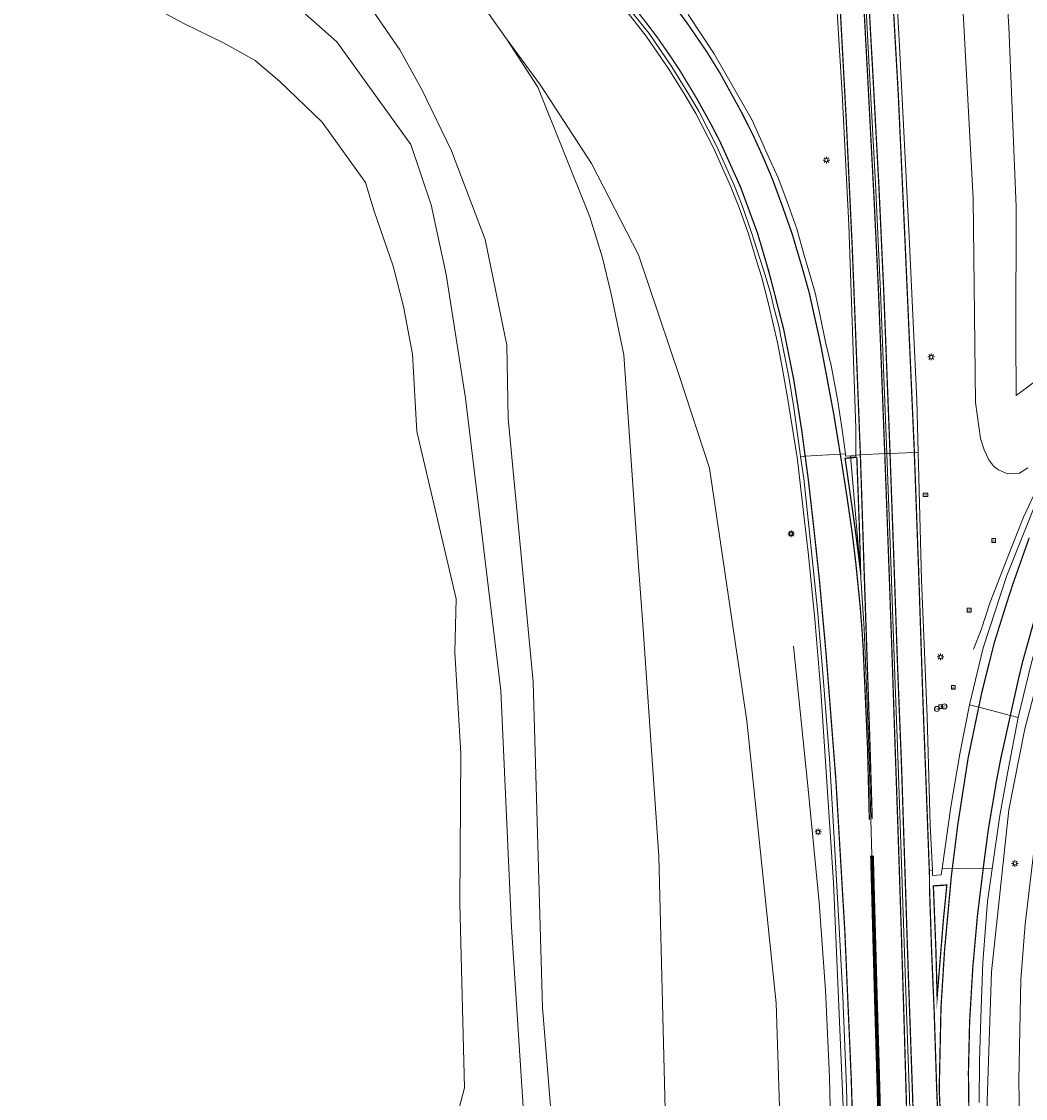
# Model space of a CAD drawing. Header units: metres. Extents: x 168032 to 180145, y 382923 to 399665.
# Tile 83 of 256: x 177779 to 177898, y 386984 to 387112. Entities that reach past the tile are written whole.
import ezdxf
from ezdxf.enums import TextEntityAlignment as Align

# ---------------------------------------------------------------- set-up
doc = ezdxf.new("R2010")
doc.units = ezdxf.units.M
doc.linetypes.add('VW-1-3_STREEP', pattern=[4, 1, -3])
doc.linetypes.add('VW-3-3_STREEP', pattern=[6, 3, -3])
doc.layers.get('0').update_dxf_attribs({"color": 8, "lineweight": 18})
for name, color, linetype, lineweight in [('B-WE-GR-BEPLANTING_CULTUUR_BOSPLANTSOEN-GV', 8, 'Continuous', 18), ('B-WE-IE-MEUBILAIR_WEGMEUBILAIR-G', 8, 'Continuous', 18), ('B-WE-IE-MEUBILAIR_WEGMEUBILAIR-S', 8, 'Continuous', 25), ('B-WE-IE-MEUBILAIR_WEGMEUBILAIR_PAAL-S', 8, 'Continuous', 18), ('B-WE-KL-ET_LS_OV_LICHTMAST-S', 8, 'Continuous', 18), ('B-WE-OG-WATER_SLOOT-GV', 8, 'Continuous', 18), ('B-WE-OG-WEG-GV', 8, 'Continuous', 18), ('B-WE-VH-VERHARDING_ASFALT-GV', 8, 'Continuous', 18), ('B-WE-VH-VERHARDING_BETONSTRAATSTEEN-GV', 8, 'Continuous', 18), ('B-WE-VW-MARKERING_LANGS_STREEP_13_045-G', 8, 'VW-1-3_STREEP', 50), ('B-WE-VW-MARKERING_LANGS_STREEP_33-G', 8, 'VW-3-3_STREEP', 13), ('B-WE-VW-MARKERING_LANGS_STREEP_DOORGETROKKEN_3X010-G', 8, 'Continuous', 13), ('B-WE-VW-MARKERING_LANGS_STREEP_DOORGETROKKEN_3X015-G', 8, 'Continuous', 13), ('B-WE-VW-MARKERING_PICTOGRAM-G', 8, 'Continuous', 18)]:
    doc.layers.add(name, color=color, linetype=linetype, lineweight=lineweight)
doc.styles.add('NLCS-ISO', font='NLCS-ISO.ttf')

# ---------------------------------------------------------------- blocks, each defined once
blk = doc.blocks.new('SIE-WEG_VERKEERSBORD-SO')
at = {"color": 0, "linetype": 'ByBlock', "lineweight": 18}
blk.add_lwpolyline([(-1.125, -1.125), (1.125, -1.125), (1.125, 1.125), (-1.125, 1.125)], close=True, dxfattribs=at)
at = {"color": 0, "linetype": 'ByBlock', "lineweight": 18, "style": 'NLCS-ISO'}
blk.add_text('vb', height=1.5, dxfattribs=at).set_placement((0, 0), align=Align.MIDDLE_CENTER)
blk = doc.blocks.new('SKL-ET_OV_LICHTMAST-SO')
at = {"color": 0, "linetype": 'ByBlock', "lineweight": 18}
for points in [[(-1.25, 0), (-2, 0)], [(-1.41, 1.41), (-0.88, 0.88)], [(0, 2), (0, 1.25)], [(0.88, 0.88), (1.41, 1.41)], [(2, 0), (1.25, 0)], [(-1.41, -1.41), (-0.88, -0.88)], [(0, -1.25), (0, -2)], [(0.88, -0.88), (1.41, -1.41)]]:
    blk.add_lwpolyline(points, dxfattribs=at)
blk.add_circle((0, 0), 1, dxfattribs=at)
blk = doc.blocks.new('SIE-WEG_PAAL_VERKEERSBORD-SO')
at = {"color": 0, "linetype": 'ByBlock', "lineweight": 18}
blk.add_circle((0, 0), 1.5, dxfattribs=at)
at = {"color": 0, "linetype": 'ByBlock', "lineweight": 18, "style": 'NLCS-ISO'}
blk.add_text('vb', height=1.5, dxfattribs=at).set_placement((0, 0.13), align=Align.MIDDLE_CENTER)
blk = doc.blocks.new('SIE-WEG_PAAL_HECTOMETERPAAL-SO')
at = {"color": 0, "linetype": 'ByBlock', "lineweight": 18}
blk.add_lwpolyline([(-1.44375, -0.94375), (1.44375, -0.94375), (1.44375, 0.94375), (-1.44375, 0.94375)], close=True, dxfattribs=at)
at = {"color": 0, "linetype": 'ByBlock', "lineweight": 18, "style": 'NLCS-ISO'}
blk.add_text('hm', height=1.5, dxfattribs=at).set_placement((0, 0), align=Align.MIDDLE_CENTER)
at = {"style": 'NLCS-ISO'}
blk.add_attdef('WAARDE', (2.13125, -1.69375), '', height=1.5, dxfattribs=at)

msp = doc.modelspace()

# ---------------------------------------------------------------- linework, layer by layer
at = {"layer": 'B-WE-GR-BEPLANTING_CULTUUR_BOSPLANTSOEN-GV', "flags": 128}
msp.add_lwpolyline([(177836.441, 387110.446), (177840.173, 387104.681), (177846.345, 387089.223), (177847.871, 387084.342), (177848.834, 387080.213), (177850.41, 387072.792), (177852.125, 387048.136), (177852.645, 387040.653), (177854.563, 387013.034), (177855.337, 386982.868), (177855.579, 386969.798), (177856.193, 386968.419), (177857.137, 386968.202), (177869.459, 386967.14), (177868.562, 386995.538), (177865.055, 387029.198), (177860.59, 387059.293), (177857.068, 387070.092), (177852.162, 387084.685), (177846.555, 387095.583), (177840.454, 387104.934)], close=True, dxfattribs=at)
at = {"layer": 'B-WE-IE-MEUBILAIR_WEGMEUBILAIR-G', "flags": 128}
for points in [[(177954.508, 387101.866), (177949.817, 387100.146), (177946.279, 387098.674), (177943.383, 387097.037), (177939.68, 387095.033), (177936.905, 387093.389), (177933.169, 387090.591), (177929.753, 387087.85), (177927.626, 387085.929), (177924.83, 387083.133), (177921.212, 387079.277), (177917.988, 387075.227), (177911.754, 387065.175), (177904.713, 387049.928), (177901.216, 387039.876), (177898.167, 387028.243), (177896.276, 387018.595), (177894.183, 386999.275), (177893.703, 386983.892), (177893.866, 386965.051)], [(177899.795, 387057.275), (177898.032, 387053.449), (177896.066, 387048.513), (177894.043, 387043.324), (177892.956, 387040.016), (177892.071, 387037.717)], [(177875.436, 386967.693), (177875.17, 386975.77), (177875.121, 386977.909), (177874.919, 386986.725), (177874.434, 386997.073), (177873.679, 387007.536), (177872.408, 387020.631), (177870.609, 387038.063)]]:
    msp.add_lwpolyline(points, dxfattribs=at)
at = {"layer": 'B-WE-OG-WATER_SLOOT-GV', "flags": 128}
for points in [[(177830.332, 386981.355), (177831.435, 386985.441), (177830.864, 387007.461), (177830.995, 387025.276), (177830.256, 387037.344), (177830.428, 387043.727), (177825.751, 387063.667), (177825.219, 387072.863), (177824.156, 387078.556), (177822.94, 387083.353), (177820.656, 387089.89), (177819.613, 387093.309), (177814.474, 387100.516), (177809.427, 387105.369), (177806.467, 387107.843), (177802.71, 387109.961), (177797.964, 387112.259), (177791.891, 387115.543), (177784.197, 387116.931), (177779.031, 387117.24), (177778.1, 387117.295)], [(177839.043, 386973.42), (177837.004, 387004.61), (177835.749, 387032.793), (177831.519, 387067.615), (177829.253, 387082.371), (177827.458, 387090.649), (177825.019, 387097.846), (177816.222, 387110.069), (177807.58, 387117.756)], [(177791.891, 387115.543), (177797.964, 387112.259), (177802.71, 387109.961), (177806.467, 387107.843), (177809.427, 387105.369), (177814.474, 387100.516), (177819.613, 387093.309), (177820.656, 387089.89), (177822.94, 387083.353), (177824.156, 387078.556), (177825.219, 387072.863), (177825.751, 387063.667), (177830.428, 387043.727), (177830.256, 387037.344), (177830.995, 387025.276), (177830.864, 387007.461), (177831.435, 386985.441), (177830.332, 386981.355)]]:
    msp.add_lwpolyline(points, dxfattribs=at)
at = {"layer": 'B-WE-OG-WEG-GV', "flags": 128}
for points in [[(177885.498, 387206.509), (177887.435, 387170.858), (177888.672, 387150.761), (177890.562, 387118.746), (177892.012, 387091.412), (177892.313, 387067.103), (177892.884, 387062.809), (177893.322, 387061.469), (177893.87, 387060.27), (177894.469, 387059.492), (177895.055, 387059.082), (177896.105, 387058.602), (177897.548, 387058.697), (177898.547, 387059.326)], [(177902.539, 387071.971), (177897.128, 387067.962), (177897.109, 387074.933), (177897.147, 387090.425), (177896.26, 387111.866), (177893.814, 387151.056), (177892.87, 387166.162), (177891.237, 387202.096)], [(177903.166, 387151.44), (177893.814, 387151.056), (177896.26, 387111.866), (177897.147, 387090.425), (177897.109, 387074.933), (177897.128, 387067.962), (177902.539, 387071.971)], [(177855.337, 386982.868), (177854.563, 387013.034), (177852.645, 387040.653), (177852.125, 387048.136), (177850.41, 387072.792), (177848.834, 387080.213), (177847.871, 387084.342), (177846.345, 387089.223), (177840.173, 387104.681), (177836.441, 387110.446), (177832.349, 387116.24), (177827.95, 387120.176), (177820.983, 387126.318), (177814.724, 387130.667), (177809.039, 387133.596), (177800.486, 387136.355), (177794.431, 387137.506), (177789.198, 387137.746), (177783.488, 387138.1), (177780.947, 387138.152), (177776.936, 387138.233)], [(177773.052, 387132.362), (177779.463, 387132.016), (177780.338, 387131.896), (177786.247, 387131.09), (177794.074, 387129.682), (177799.99, 387128.19), (177806.452, 387124.588), (177811.55, 387121.803), (177818.073, 387117.436), (177820.881, 387113.21), (177823.696, 387109.128), (177826.323, 387104.415), (177829.885, 387097.112), (177833.876, 387086.515), (177836.452, 387073.937), (177836.618, 387065.217), (177838.377, 387046.822), (177839.618, 387033.842), (177840.724, 386995.042), (177842.579, 386971.997)], [(177882.297, 387126.98), (177883.246, 387109.56), (177884.41, 387086.865), (177885.303, 387067.382), (177885.464, 387061.172), (177885.858, 387045.987), (177886.545, 387029.657), (177886.893, 387016.768), (177887.162, 387011.376), (177887.192, 387010.756), (177888.224, 387010.834), (177888.33, 387011.588), (177889.367, 387018.952), (177890.426, 387025.261), (177891.576, 387031.074), (177893.214, 387037.891), (177896.036, 387046.483), (177900.229, 387057.001)], [(177858.08, 387113.352), (177861.172, 387108.661), (177865.686, 387100.739), (177867.489, 387096.747), (177868.797, 387093.866), (177869.806, 387091.138), (177871.004, 387087.782), (177871.832, 387084.768), (177872.681, 387081.955), (177873.209, 387080.178), (177873.777, 387077.441), (177874.439, 387074.292), (177875.108, 387071.507), (177875.855, 387067.498), (177876.416, 387063.852), (177876.793, 387060.991), (177876.827, 387060.728), (177877.388, 387060.74), (177878.043, 387060.755), (177878.043, 387060.843), (177878.054, 387064.037), (177877.189, 387088.257), (177876.393, 387103.918), (177875.899, 387112.291), (177875.47, 387119.848)], [(177898.547, 387059.326), (177897.548, 387058.697), (177896.105, 387058.602), (177895.055, 387059.082), (177894.469, 387059.492), (177893.87, 387060.27), (177893.322, 387061.469), (177892.884, 387062.809), (177892.313, 387067.103), (177892.012, 387091.412), (177890.562, 387118.746)], [(177807.58, 387117.756), (177816.222, 387110.069), (177825.019, 387097.846), (177827.458, 387090.649), (177829.253, 387082.371), (177831.519, 387067.615), (177835.749, 387032.793), (177837.004, 387004.61), (177839.043, 386973.42)], [(177832.349, 387116.24), (177836.441, 387110.446), (177840.454, 387104.934), (177846.555, 387095.583), (177852.162, 387084.685), (177857.068, 387070.092), (177860.59, 387059.293), (177865.055, 387029.198), (177868.562, 386995.538), (177869.459, 386967.14)], [(177876.614, 386981.346), (177875.384, 387009.928), (177873.888, 387032.731), (177873.17, 387041.275), (177872.399, 387048.92), (177871.865, 387053.687), (177871.043, 387060.599), (177870.971, 387061.05), (177869.952, 387067.468), (177869.276, 387071.314), (177868.691, 387074.248), (177867.68, 387078.7), (177866.789, 387082.125), (177866.3, 387083.742), (177865.236, 387087.207), (177864.097, 387090.418), (177863.154, 387092.813), (177861.105, 387097.375), (177858.992, 387101.561), (177857.68, 387103.752), (177855.768, 387106.834), (177853.077, 387110.775), (177850.305, 387114.244)], [(177842.579, 386971.997), (177840.724, 386995.042), (177839.618, 387033.842), (177838.377, 387046.822), (177836.618, 387065.217), (177836.452, 387073.937), (177833.876, 387086.515), (177829.885, 387097.112), (177826.323, 387104.415), (177823.696, 387109.128), (177820.881, 387113.21)], [(177898.946, 387035.957), (177897.379, 387029.561), (177896.153, 387023.149), (177895.209, 387017.9), (177894.281, 387011.546), (177893.713, 387007.671), (177893.187, 387000.377), (177892.934, 386993.811), (177892.78, 386988.623), (177892.744, 386983.697)], [(177899.653, 387016.987), (177898.23, 387004.945), (177897.68, 386998.359), (177897.451, 386986.341), (177897.682, 386972.035), (177897.913, 386968.126), (177897.948, 386966.728), (177897.889, 386965.83), (177897.751, 386965.29), (177897.261, 386964.837), (177896.326, 386964.385), (177894.828, 386964.169), (177896.522, 386964.148), (177896.851, 386959.481), (177896.773, 386954.549), (177896.975, 386954.524), (177902.664, 386954.445)], [(177897.682, 386972.035), (177897.451, 386986.341), (177897.68, 386998.359), (177898.23, 387004.945), (177899.653, 387016.987)]]:
    msp.add_lwpolyline(points, dxfattribs=at)
at = {"layer": 'B-WE-VH-VERHARDING_ASFALT-GV', "flags": 128}
for points in [[(177880.844, 387150.535), (177880.533, 387155.185), (177880.115, 387155.156), (177877.193, 387154.954), (177876.844, 387154.934), (177877.386, 387145.891), (177878.278, 387131.565), (177878.984, 387119.411), (177879.642, 387107.076), (177880.392, 387093.216), (177880.988, 387080.333), (177881.659, 387063.043), (177881.732, 387061.03), (177882.112, 387061.044), (177885.009, 387061.155), (177885.464, 387061.172), (177885.303, 387067.382), (177884.41, 387086.865), (177883.246, 387109.56), (177882.297, 387126.98), (177881.121, 387146.395)], [(177876.844, 387154.934), (177876.561, 387154.917), (177873.746, 387154.754), (177873.41, 387154.734), (177873.659, 387150.587), (177873.768, 387148.765), (177874.951, 387128.396), (177875.47, 387119.848), (177875.899, 387112.291), (177876.393, 387103.918), (177877.189, 387088.257), (177878.054, 387064.037), (177878.043, 387060.843), (177878.58, 387060.871), (177881.485, 387061.02), (177881.732, 387061.03), (177881.659, 387063.043), (177880.988, 387080.333), (177880.392, 387093.216), (177879.642, 387107.076), (177878.984, 387119.411), (177878.278, 387131.565), (177877.386, 387145.891)], [(177905.073, 387054.667), (177904.549, 387054.919), (177901.07, 387056.595), (177900.229, 387057.001), (177896.036, 387046.483), (177893.214, 387037.891), (177891.576, 387031.074), (177892.677, 387030.79), (177896.448, 387029.82), (177897.379, 387029.561), (177898.946, 387035.957), (177900.035, 387040.079), (177901, 387043.408), (177902.119, 387046.858), (177903.461, 387050.648), (177904.987, 387054.476)], [(177897.379, 387029.561), (177896.448, 387029.82), (177892.677, 387030.79), (177891.576, 387031.074), (177890.426, 387025.261), (177889.367, 387018.952), (177888.33, 387011.588), (177889.53, 387011.549), (177893.218, 387011.6), (177894.281, 387011.546), (177895.209, 387017.9), (177896.153, 387023.149)]]:
    msp.add_lwpolyline(points, close=True, dxfattribs=at)
for points in [[(177850.61, 387114.558), (177853.4, 387111.065), (177856.107, 387107.103), (177858.026, 387104.009), (177859.348, 387101.802), (177861.473, 387097.593), (177863.53, 387093.011), (177864.48, 387090.6), (177865.624, 387087.372), (177867.242, 387082.299), (177867.903, 387080.018), (177868.239, 387078.6), (177868.852, 387076.213), (177869.472, 387073.156), (177870.07, 387070.159), (177870.668, 387066.511), (177871.377, 387061.291), (177871.461, 387060.685), (177872.005, 387060.716), (177876.187, 387060.956), (177876.793, 387060.991), (177876.416, 387063.852), (177875.855, 387067.498), (177875.108, 387071.507), (177874.439, 387074.292), (177873.777, 387077.441), (177873.209, 387080.178), (177872.681, 387081.955), (177871.832, 387084.768), (177871.004, 387087.782), (177869.806, 387091.138), (177868.797, 387093.866), (177867.489, 387096.747), (177865.686, 387100.739), (177861.172, 387108.661), (177858.08, 387113.352)], [(177881.108, 386971.911), (177880.666, 386987.992), (177880.431, 386995.997), (177879.965, 387013.12), (177879.591, 387026.138), (177879.038, 387040.149), (177878.61, 387046.837), (177877.388, 387060.74), (177876.827, 387060.728), (177876.793, 387060.991), (177876.187, 387060.956), (177872.005, 387060.716), (177871.461, 387060.685), (177871.827, 387058.036), (177872.593, 387050.87), (177873.463, 387042.422), (177874.105, 387034.873), (177874.886, 387024.712), (177875.503, 387014.512), (177876.19, 387002.35), (177876.493, 386996.352), (177876.911, 386985.494), (177877.35, 386969.711)], [(177884.854, 386967.368), (177884.43, 386984.33), (177883.906, 386999.193), (177883.445, 387013.314), (177883.099, 387023.947), (177882.634, 387035.634), (177882.16, 387049.244), (177881.732, 387061.03), (177881.485, 387061.02), (177878.58, 387060.871), (177878.043, 387060.843), (177878.043, 387060.755), (177877.388, 387060.74), (177878.61, 387046.837), (177879.038, 387040.149), (177879.591, 387026.138), (177879.965, 387013.12), (177880.431, 386995.997), (177880.666, 386987.992), (177881.108, 386971.911)], [(177888.034, 386976.722), (177887.676, 386985.226), (177887.378, 386994.464), (177887.057, 387002.046), (177886.813, 387009.423), (177886.821, 387010.595), (177886.793, 387011.344), (177887.162, 387011.376), (177886.893, 387016.768), (177886.545, 387029.657), (177885.858, 387045.987), (177885.464, 387061.172), (177885.009, 387061.155), (177882.112, 387061.044), (177881.732, 387061.03), (177882.16, 387049.244), (177882.634, 387035.634), (177883.099, 387023.947), (177883.445, 387013.314), (177883.906, 386999.193), (177884.43, 386984.33), (177884.854, 386967.368)], [(177892.744, 386983.697), (177892.78, 386988.623), (177892.934, 386993.811), (177893.187, 387000.377), (177893.713, 387007.671), (177894.281, 387011.546), (177893.218, 387011.6), (177889.53, 387011.549), (177888.33, 387011.588), (177888.224, 387010.834), (177887.192, 387010.756), (177887.162, 387011.376), (177886.793, 387011.344), (177886.821, 387010.595), (177886.813, 387009.423), (177887.057, 387002.046), (177887.378, 386994.464), (177887.676, 386985.226), (177888.034, 386976.722)]]:
    msp.add_lwpolyline(points, dxfattribs=at)
at = {"layer": 'B-WE-VH-VERHARDING_BETONSTRAATSTEEN-GV', "flags": 128}
for points in [[(177850.305, 387114.244), (177853.077, 387110.775), (177855.768, 387106.834), (177857.68, 387103.752), (177858.992, 387101.561), (177861.105, 387097.375), (177863.154, 387092.813), (177864.097, 387090.418), (177865.236, 387087.207), (177866.3, 387083.742), (177866.789, 387082.125), (177867.68, 387078.7), (177868.691, 387074.248), (177869.276, 387071.314), (177869.952, 387067.468), (177870.971, 387061.05), (177871.043, 387060.599), (177871.865, 387053.687), (177872.399, 387048.92), (177873.17, 387041.275), (177873.888, 387032.731), (177875.384, 387009.928), (177876.614, 386981.346)], [(177877.35, 386969.711), (177876.911, 386985.494), (177876.493, 386996.352), (177876.19, 387002.35), (177875.503, 387014.512), (177874.886, 387024.712), (177874.105, 387034.873), (177873.463, 387042.422), (177872.593, 387050.87), (177871.827, 387058.036), (177871.461, 387060.685), (177871.377, 387061.291), (177870.668, 387066.511), (177870.07, 387070.159), (177869.472, 387073.156), (177868.852, 387076.213), (177868.239, 387078.6), (177867.903, 387080.018), (177867.242, 387082.299), (177865.624, 387087.372), (177864.48, 387090.6), (177863.53, 387093.011), (177861.473, 387097.593), (177859.348, 387101.802), (177858.026, 387104.009), (177856.107, 387107.103), (177853.4, 387111.065), (177850.61, 387114.558)]]:
    msp.add_lwpolyline(points, dxfattribs=at)
at = {"layer": 'B-WE-VW-MARKERING_LANGS_STREEP_13_045-G', "flags": 128}
msp.add_lwpolyline([(177885.425, 386719.771, 0.45, 0.45, 0), (177885.413, 386740.126, 0.45, 0.45, 0), (177885.392, 386755.129, 0.45, 0.45, 0), (177885.385, 386759.953, 0.45, 0.45, 0), (177885.311, 386780.136, 0.45, 0.45, 0), (177885.205, 386800.134, 0.45, 0.45, 0), (177884.96, 386820.106, 0.45, 0.45, 0), (177884.588, 386836.184, 0.45, 0.45, 0), (177884.177, 386852.216, 0.45, 0.45, 0), (177884.117, 386855.027, 0.45, 0.45, 0), (177883.743, 386872.316, 0.45, 0.45, 0), (177883.34, 386888.166, 0.45, 0.45, 0), (177883.32, 386888.984, 0.45, 0.45, 0), (177882.961, 386903.687, 0.45, 0.45, 0), (177882.441, 386923.668, 0.45, 0.45, 0), (177881.982, 386939.787, 0.45, 0.45, 0), (177881.479, 386959.775, 0.45, 0.45, 0), (177881.402, 386962.293, 0.45, 0.45, 0), (177881.108, 386971.911, 0.45, 0.45, 0), (177880.666, 386987.992, 0.45, 0.45, 0), (177880.431, 386995.997, 0.45, 0.45, 0), (177879.965, 387013.12, 0, 0, 0)], format="xyseb", dxfattribs=at)
at = {"layer": 'B-WE-VW-MARKERING_LANGS_STREEP_33-G', "const_width": 0.15, "flags": 128}
for points in [[(177839.023, 387453.134), (177840.813, 387443.244), (177842.728, 387431.568), (177844.118, 387422.941), (177845.583, 387413.826), (177847.468, 387402.077), (177848.795, 387393.206), (177851.936, 387372.418), (177852.869, 387365.787), (177853.665, 387360.036), (177853.971, 387357.826), (177855.243, 387348.692), (177856.379, 387339.999), (177857.565, 387330.931), (177860.1, 387310.269), (177861.332, 387299.753), (177862.778, 387286.682), (177864.024, 387274.826), (177864.971, 387265.7), (177866.072, 387254.019), (177866.931, 387244.906), (177867.441, 387239.013), (177868.514, 387226.99), (177869.473, 387215.002), (177871.252, 387191.03), (177872.098, 387178.977), (177872.922, 387166.876), (177873.746, 387154.754), (177873.952, 387151.729), (177875.409, 387127.51), (177876.094, 387115.613), (177876.901, 387100.677), (177877.616, 387085.466), (177878.566, 387061.29)], [(177886.813, 387009.423), (177886.821, 387010.595), (177886.376, 387022.562), (177886.035, 387031.528), (177885.532, 387046.8), (177885.009, 387061.155), (177884.993, 387061.593), (177883.918, 387085.926), (177883.094, 387103.896), (177882.055, 387122.121), (177881.021, 387139.96), (177880.315, 387152.068), (177880.118, 387155.124), (177880.115, 387155.156), (177879.529, 387164.224), (177878.71, 387176.308), (177877.833, 387188.385), (177876.692, 387204.019), (177875.555, 387218.984), (177874.536, 387230.869), (177873.511, 387242.772), (177872.439, 387254.602), (177871.887, 387260.691), (177870.697, 387272.608), (177869.43, 387284.516), (177868.152, 387296.199), (177866.75, 387308.226), (177865.329, 387320.072), (177863.058, 387338.016), (177861.568, 387349.735), (177860.326, 387358.446)]]:
    msp.add_lwpolyline(points, dxfattribs=at)
at = {"layer": 'B-WE-VW-MARKERING_LANGS_STREEP_33-G', "flags": 128}
for points in [[(178188.232, 385233.416, 0.15, 0.15, 0), (178187.961, 385234.378, 0.15, 0.15, 0), (178186.176, 385241.011, 0.15, 0.15, 0), (178184.507, 385246.915, 0.15, 0.15, 0), (178183.528, 385250.248, 0.15, 0.15, 0), (178181.581, 385256.349, 0.15, 0.15, 0), (178177.952, 385267.511, 0.15, 0.15, 0), (178173.914, 385279.175, 0.15, 0.15, 0), (178170.512, 385288.717, 0.15, 0.15, 0), (178169.531, 385291.47, 0.15, 0.15, 0), (178163.402, 385308.296, 0.15, 0.15, 0), (178157.281, 385325.453, 0.15, 0.15, 0), (178152.124, 385339.764, 0.15, 0.15, 0), (178147.2, 385353.739, 0.15, 0.15, 0), (178136.965, 385383.061, 0.15, 0.15, 0), (178136.215, 385385.21, 0.15, 0.15, 0), (178131.407, 385399.347, 0.15, 0.15, 0), (178125.642, 385416.412, 0.15, 0.15, 0), (178119.91, 385433.567, 0.15, 0.15, 0), (178114.26, 385450.81, 0.15, 0.15, 0), (178108.616, 385467.883, 0.15, 0.15, 0), (178105.369, 385478.028, 0.15, 0.15, 0), (178103.06, 385485.243, 0.15, 0.15, 0), (178097.618, 385502.36, 0.15, 0.15, 0), (178092.229, 385519.575, 0.15, 0.15, 0), (178079.905, 385560.107, 0.15, 0.15, 0), (178075.867, 385573.664, 0.15, 0.15, 0), (178074.734, 385577.467, 0.15, 0.15, 0), (178071.264, 385589.068, 0.15, 0.15, 0), (178062.785, 385617.901, 0.15, 0.15, 0), (178056.046, 385641.139, 0.15, 0.15, 0), (178051.126, 385658.556, 0.15, 0.15, 0), (178048.004, 385669.779, 0.15, 0.15, 0), (178046.321, 385675.828, 0.15, 0.15, 0), (178041.447, 385693.413, 0.15, 0.15, 0), (178036.739, 385710.901, 0.15, 0.15, 0), (178032.069, 385728.516, 0.15, 0.15, 0), (178032.005, 385728.76, 0.15, 0.15, 0), (178027.474, 385746.08, 0.15, 0.15, 0), (178022.168, 385766.435, 0.15, 0.15, 0), (178018.542, 385781.091, 0.15, 0.15, 0), (178014.017, 385798.599, 0.15, 0.15, 0), (178008.984, 385819.216, 0.15, 0.15, 0), (178002.639, 385845.569, 0.15, 0.15, 0), (177998.389, 385863.655, 0.15, 0.15, 0), (177997.798, 385866.171, 0.15, 0.15, 0), (177992.348, 385889.71, 0.15, 0.15, 0), (177986.391, 385916.165, 0.15, 0.15, 0), (177985.092, 385921.931, 0.15, 0.15, 0), (177981.817, 385936.806, 0.15, 0.15, 0), (177978.596, 385951.428, 0.15, 0.15, 0), (177976.441, 385961.317, 0.15, 0.15, 0), (177975.347, 385966.335, 0.15, 0.15, 0), (177972.258, 385981.016, 0.15, 0.15, 0), (177969.157, 385995.771, 0.15, 0.15, 0), (177965.51, 386013.532, 0.15, 0.15, 0), (177962.559, 386028.255, 0.15, 0.15, 0), (177959.619, 386043.179, 0.15, 0.15, 0), (177956.739, 386057.833, 0.15, 0.15, 0), (177956.445, 386059.342, 0.15, 0.15, 0), (177953.819, 386072.845, 0.15, 0.15, 0), (177951.111, 386087.555, 0.15, 0.15, 0), (177948.336, 386102.552, 0.15, 0.15, 0), (177945.069, 386120.414, 0.15, 0.15, 0), (177942.454, 386135.185, 0.15, 0.15, 0), (177939.785, 386150.09, 0.15, 0.15, 0), (177938.465, 386157.769, 0.15, 0.15, 0), (177936.7, 386168.033, 0.15, 0.15, 0), (177934.652, 386179.991, 0.15, 0.15, 0), (177932.691, 386191.929, 0.15, 0.15, 0), (177930.685, 386203.926, 0.15, 0.15, 0), (177928.754, 386215.798, 0.15, 0.15, 0), (177926.836, 386227.774, 0.15, 0.15, 0), (177924.995, 386239.652, 0.15, 0.15, 0), (177923.149, 386251.728, 0.15, 0.15, 0), (177922.601, 386255.296, 0.15, 0.15, 0), (177922.41, 386256.541, 0.15, 0.15, 0), (177921.324, 386263.616, 0.15, 0.15, 0), (177918.648, 386281.671, 0.15, 0.15, 0), (177915.652, 386302.364, 0.15, 0.15, 0), (177913.954, 386314.37, 0.15, 0.15, 0), (177911.806, 386329.478, 0.15, 0.15, 0), (177909.296, 386347.553, 0.15, 0.15, 0), (177908.173, 386355.664, 0.15, 0.15, 0), (177906.899, 386365.507, 0.15, 0.15, 0), (177905.785, 386374.109, 0.15, 0.15, 0), (177903.225, 386395.575, 0.15, 0.15, 0), (177901.839, 386407.647, 0.15, 0.15, 0), (177900.228, 386422.349, 0.15, 0.15, 0), (177898.934, 386434.519, 0.15, 0.15, 0), (177896.926, 386455.109, 0.15, 0.15, 0), (177896.855, 386455.84, 0.15, 0.15, 0), (177895.328, 386474.091, 0.15, 0.15, 0), (177893.699, 386494.79, 0.15, 0.15, 0), (177892.882, 386507.068, 0.15, 0.15, 0), (177892.681, 386510.092, 0.15, 0.15, 0), (177891.589, 386528.22, 0.15, 0.15, 0), (177890.808, 386543.307, 0.15, 0.15, 0), (177890.263, 386555.057, 0.15, 0.15, 0), (177890.046, 386559.711, 0.15, 0.15, 0), (177889.343, 386576.803, 0.15, 0.15, 0), (177889.041, 386585.697, 0.15, 0.15, 0), (177888.503, 386603.79, 0.15, 0.15, 0), (177888.45, 386605.522, 0.15, 0.15, 0), (177887.619, 386632.649, 0.15, 0.15, 0), (177887.478, 386637.25, 0.15, 0.15, 0), (177886.991, 386655.22, 0.15, 0.15, 0), (177886.382, 386676.469, 0.15, 0.15, 0), (177885.73, 386703.74, 0.15, 0.15, 0), (177885.417, 386710.793, 0.15, 0.15, 0), (177885.36, 386712.718, 0.15, 0.15, 0), (177885.139, 386715.761, 0.15, 0.15, 0), (177884.799, 386721.709, 0.15, 0.15, 0), (177883.39, 386745.978, 0.15, 0.15, 0), (177882.722, 386758.153, 0.15, 0.15, 0), (177882.396, 386770.185, 0.15, 0.15, 0), (177882.079, 386794.418, 0.15, 0.15, 0), (177881.781, 386818.597, 0.15, 0.15, 0), (177881.171, 386848.735, 0.15, 0.15, 0), (177880.539, 386873.075, 0.15, 0.15, 0), (177880.112, 386889.376, 0.15, 0.15, 0), (177879.752, 386903.067, 0.15, 0.15, 0), (177878.955, 386933.447, 0.15, 0.15, 0), (177878.185, 386962.68, 0.15, 0.15, 0), (177878.088, 386966.353, 0.15, 0.15, 0), (177877.5, 386986.407, 0.15, 0.15, 0), (177876.725, 387004.167, 0.15, 0.15, 0), (177875.658, 387022.21, 0.15, 0.15, 0), (177874.496, 387037.147, 0.15, 0.15, 0), (177873.701, 387045.961, 0.15, 0.15, 0), (177873.046, 387052.047, 0.15, 0.15, 0), (177872.382, 387057.893, 0.15, 0.15, 0), (177872.005, 387060.716, 0.15, 0.15, 0), (177871.593, 387063.795, 0.15, 0.15, 0), (177870.635, 387069.874, 0.15, 0.15, 0), (177869.435, 387075.861, 0.15, 0.15, 0), (177868.068, 387081.199, 0.15, 0.15, 0), (177867.647, 387082.809, 0.15, 0.15, 0), (177866.328, 387087.284, 0.15, 0.15, 0), (177864.305, 387092.78, 0.15, 0.15, 0), (177861.837, 387098.239, 0.15, 0.15, 0), (177860.804, 387100.228, 0.15, 0.15, 0), (177859.073, 387103.357, 0.15, 0.15, 0), (177857.021, 387106.75, 0.15, 0.15, 0), (177855.743, 387108.654, 0.15, 0.15, 0), (177854.342, 387110.673, 0.15, 0.15, 0), (177852.945, 387112.521, 0.15, 0.15, 0), (177851.607, 387114.21, 0.15, 0.15, 0), (177849.576, 387116.584, 0.15, 0.15, 0), (177847.9, 387118.35, 0.15, 0.15, 0), (177845.529, 387120.692, 0.15, 0.15, 0), (177843.935, 387122.159, 0.15, 0.15, 0), (177840.947, 387124.804, 0.15, 0.15, 0), (177838.382, 387126.877, 0.15, 0.15, 0), (177836.076, 387128.633, 0.15, 0.15, 0), (177834.079, 387130.047, 0.15, 0.15, 0), (177832.472, 387131.12, 0.15, 0.15, 0), (177829.525, 387133.009, 0.15, 0.15, 0), (177827.319, 387134.28, 0.15, 0.15, 0), (177825.672, 387135.138, 0.15, 0.15, 0), (177824.768, 387135.609, 0.15, 0.15, 0), (177822.069, 387136.918, 0.15, 0.15, 0), (177819.611, 387137.986, 0.15, 0.15, 0), (177815.134, 387139.677, 0.15, 0.15, 0), (177812.457, 387140.574, 0.15, 0.15, 0), (177809.719, 387141.382, 0.15, 0.15, 0), (177807.06, 387142.112, 0.15, 0.15, 0), (177803.516, 387142.906, 0.15, 0.15, 0), (177800.803, 387143.366, 0.15, 0.15, 0), (177798.09, 387143.748, 0.15, 0.15, 0), (177792.117, 387144.284, 0.15, 0.15, 0), (177786.409, 387144.35, 0.15, 0.15, 0), (177783.626, 387144.24, 0.15, 0.15, 0), (177778.351, 387143.801, 0.15, 0.15, 0), (177774.411, 387143.223, 0.15, 0.15, 0), (177770.477, 387142.406, 0.15, 0.15, 0), (177767.224, 387141.583, 0.15, 0.15, 0), (177764.5, 387140.783, 0.15, 0.15, 0), (177761.427, 387139.738, 0.15, 0.15, 0), (177757.949, 387138.499, 0.15, 0.15, 0), (177754.813, 387137.235, 0.15, 0.15, 0), (177751.374, 387135.731, 0.15, 0.15, 0), (177749.199, 387134.628, 0.15, 0.15, 0), (177746.54, 387133.222, 0.15, 0.15, 0), (177744.247, 387131.835, 0.15, 0.15, 0), (177741.322, 387129.899, 0.15, 0.15, 0), (177738.684, 387127.948, 0.15, 0.15, 0), (177736.57, 387126.258, 0.15, 0.15, 0), (177734.331, 387124.341, 0.15, 0.15, 0), (177733.17, 387123.347, 0.15, 0.15, 0), (177730.675, 387120.996, 0.15, 0.15, 0), (177727.351, 387117.607, 0.15, 0.15, 0), (177725.622, 387115.69, 0.15, 0.15, 0), (177724.246, 387114.09, 0.15, 0.15, 0), (177722.795, 387112.326, 0.15, 0.15, 0), (177720.206, 387109.026, 0.15, 0.15, 0), (177717.594, 387105.425, 0.15, 0.15, 0), (177716.006, 387103.04, 0.15, 0.15, 0), (177713.888, 387099.58, 0.15, 0.15, 0), (177712.211, 387096.591, 0.15, 0.15, 0), (177710.244, 387092.734, 0.15, 0.15, 0), (177708.172, 387088.425, 0.15, 0.15, 0), (177705.048, 387081.262, 0.15, 0.15, 0), (177703.096, 387076.164, 0.15, 0.15, 0), (177701.23, 387070.732, 0.15, 0.15, 0), (177699.775, 387066.07, 0.15, 0.15, 0), (177697.115, 387056.586, 0.15, 0.15, 0), (177695.312, 387049.562, 0.15, 0.15, 0), (177693.56, 387041.96, 0.15, 0.15, 0), (177692.461, 387036.848, 0.15, 0.15, 0), (177692.443, 387036.762, 0.15, 0.15, 0), (177691.067, 387029.461, 0.15, 0.15, 0), (177690.675, 387026.923, 0.15, 0.15, 0), (177689.719, 387019.323, 0.15, 0.15, 0), (177688.898, 387011.612, 0.15, 0.15, 0), (177687.632, 386999.469, 0.15, 0.15, 0), (177686.954, 386992.634, 0.15, 0.15, 0), (177686.743, 386990.607, 0.15, 0.15, 0), (177686.628, 386987.693, 0.15, 0.15, 0), (177686.744, 386986.497, 0.15, 0.15, 0), (177686.96, 386985.447, 0.15, 0.15, 0), (177687.138, 386984.738, 0, 0, 0)], [(178051.298, 386937.903, 0.15, 0.15, 0), (178051.998, 386939.01, 0.15, 0.15, 0), (178052.713, 386940.326, 0.15, 0.15, 0), (178053.603, 386942.533, 0.15, 0.15, 0), (178053.639, 386942.974, 0.15, 0.15, 0), (178053.796, 386943.632, 0.15, 0.15, 0), (178054.161, 386945.434, 0.15, 0.15, 0), (178054.6, 386948.381, 0.15, 0.15, 0), (178054.989, 386951.36, 0.15, 0.15, 0), (178055.455, 386954.625, 0.15, 0.15, 0), (178055.929, 386958.445, 0.15, 0.15, 0), (178056.537, 386963.344, 0.15, 0.15, 0), (178057.929, 386974.795, 0.15, 0.15, 0), (178058.524, 386980.678, 0.15, 0.15, 0), (178059.307, 386989.413, 0.15, 0.15, 0), (178059.663, 386998.475, 0.15, 0.15, 0), (178059.714, 387004.051, 0.15, 0.15, 0), (178059.649, 387008.311, 0.15, 0.15, 0), (178059.417, 387014.068, 0.15, 0.15, 0), (178059.12, 387019.174, 0.15, 0.15, 0), (178058.461, 387026.255, 0.15, 0.15, 0), (178057.525, 387033.784, 0.15, 0.15, 0), (178056.052, 387043.454, 0.15, 0.15, 0), (178055.091, 387048.83, 0.15, 0.15, 0), (178053.987, 387053.663, 0.15, 0.15, 0), (178052.554, 387058.722, 0.15, 0.15, 0), (178051.043, 387063.131, 0.15, 0.15, 0), (178049.717, 387066.225, 0.15, 0.15, 0), (178047.564, 387070.639, 0.15, 0.15, 0), (178045.774, 387073.627, 0.15, 0.15, 0), (178044.135, 387076.046, 0.15, 0.15, 0), (178042.338, 387078.449, 0.15, 0.15, 0), (178039.988, 387081.321, 0.15, 0.15, 0), (178037.902, 387083.599, 0.15, 0.15, 0), (178034.653, 387086.667, 0.15, 0.15, 0), (178031.804, 387089.118, 0.15, 0.15, 0), (178028.932, 387091.461, 0.15, 0.15, 0), (178025.582, 387093.957, 0.15, 0.15, 0), (178022.233, 387096.218, 0.15, 0.15, 0), (178019.788, 387097.705, 0.15, 0.15, 0), (178015.644, 387100.021, 0.15, 0.15, 0), (178011.516, 387101.948, 0.15, 0.15, 0), (178007.977, 387103.34, 0.15, 0.15, 0), (178003.965, 387104.714, 0.15, 0.15, 0), (178000.869, 387105.62, 0.15, 0.15, 0), (177997.382, 387106.464, 0.15, 0.15, 0), (177994.029, 387107.167, 0.15, 0.15, 0), (177990.637, 387107.729, 0.15, 0.15, 0), (177988.008, 387108.009, 0.15, 0.15, 0), (177984.928, 387108.258, 0.15, 0.15, 0), (177982.474, 387108.35, 0.15, 0.15, 0), (177980.137, 387108.357, 0.15, 0.15, 0), (177979.147, 387108.36, 0.15, 0.15, 0), (177977.226, 387108.312, 0.15, 0.15, 0), (177973.715, 387108.11, 0.15, 0.15, 0), (177971.036, 387107.859, 0.15, 0.15, 0), (177968.395, 387107.523, 0.15, 0.15, 0), (177965.428, 387107.019, 0.15, 0.15, 0), (177962.988, 387106.506, 0.15, 0.15, 0), (177960.77, 387105.972, 0.15, 0.15, 0), (177958.031, 387105.265, 0.15, 0.15, 0), (177956.339, 387104.742, 0.15, 0.15, 0), (177953.725, 387103.815, 0.15, 0.15, 0), (177951.161, 387102.801, 0.15, 0.15, 0), (177948.526, 387101.684, 0.15, 0.15, 0), (177946.053, 387100.571, 0.15, 0.15, 0), (177944.3, 387099.727, 0.15, 0.15, 0), (177942.304, 387098.676, 0.15, 0.15, 0), (177940.603, 387097.688, 0.15, 0.15, 0), (177937.591, 387095.75, 0.15, 0.15, 0), (177935.389, 387094.209, 0.15, 0.15, 0), (177933.401, 387092.828, 0.15, 0.15, 0), (177930.991, 387090.939, 0.15, 0.15, 0), (177929.068, 387089.324, 0.15, 0.15, 0), (177927.29, 387087.765, 0.15, 0.15, 0), (177925.804, 387086.352, 0.15, 0.15, 0), (177923.862, 387084.398, 0.15, 0.15, 0), (177921.702, 387082.149, 0.15, 0.15, 0), (177919.953, 387080.202, 0.15, 0.15, 0), (177917.513, 387077.248, 0.15, 0.15, 0), (177915.637, 387074.776, 0.15, 0.15, 0), (177914.056, 387072.43, 0.15, 0.15, 0), (177911.653, 387068.66, 0.15, 0.15, 0), (177910.223, 387066.135, 0.15, 0.15, 0), (177908.717, 387063.401, 0.15, 0.15, 0), (177905.967, 387057.967, 0.15, 0.15, 0), (177904.549, 387054.919, 0.15, 0.15, 0), (177904.297, 387054.378, 0.15, 0.15, 0), (177902.997, 387051.356, 0.15, 0.15, 0), (177901.785, 387048.374, 0.15, 0.15, 0), (177900.611, 387045.176, 0.15, 0.15, 0), (177899.155, 387040.701, 0.15, 0.15, 0), (177897.918, 387036.256, 0.15, 0.15, 0), (177897.416, 387034.171, 0.15, 0.15, 0), (177896.714, 387031.021, 0.15, 0.15, 0), (177896.448, 387029.82, 0.15, 0.15, 0), (177895.333, 387024.798, 0.15, 0.15, 0), (177894.816, 387022.126, 0.15, 0.15, 0), (177893.829, 387016.262, 0.15, 0.15, 0), (177893.338, 387012.575, 0.15, 0.15, 0), (177893.218, 387011.6, 0.15, 0.15, 0), (177892.527, 387005.96, 0.15, 0.15, 0), (177891.982, 386999.885, 0.15, 0.15, 0), (177891.596, 386993.345, 0.15, 0.15, 0), (177891.453, 386987.241, 0.15, 0.15, 0), (177891.523, 386981.713, 0.15, 0.15, 0), (177891.831, 386969.644, 0.15, 0.15, 0), (177892.047, 386961.011, 0.15, 0.15, 0), (177892.134, 386957.53, 0.15, 0.15, 0), (177892.641, 386939.969, 0.15, 0.15, 0), (177892.923, 386927.913, 0.15, 0.15, 0), (177893.302, 386912.855, 0.15, 0.15, 0), (177893.703, 386897.82, 0.15, 0.15, 0), (177894.017, 386887.678, 0.15, 0.15, 0), (177894.085, 386885.499, 0.15, 0.15, 0), (177894.312, 386873.627, 0.15, 0.15, 0), (177894.76, 386858.403, 0.15, 0.15, 0), (177895.153, 386843.501, 0.15, 0.15, 0), (177895.402, 386831.606, 0.15, 0.15, 0), (177895.701, 386815.857, 0.15, 0.15, 0), (177895.823, 386801.109, 0.15, 0.15, 0), (177895.951, 386785.418, 0.15, 0.15, 0), (177895.976, 386770.671, 0.15, 0.15, 0), (177895.779, 386758.827, 0.15, 0.15, 0), (177895.064, 386746.818, 0.15, 0.15, 0), (177894.229, 386734.55, 0.15, 0.15, 0), (177893.4, 386722.499, 0.15, 0.15, 0), (177892.87, 386713.448, 0.15, 0.15, 0), (177892.85, 386713.101, 0.15, 0.15, 0), (177892.943, 386698.063, 0.15, 0.15, 0), (177893.332, 386682.786, 0.15, 0.15, 0), (177893.865, 386664.625, 0.15, 0.15, 0), (177894.192, 386652.364, 0.15, 0.15, 0), (177894.712, 386634.426, 0.15, 0.15, 0), (177894.823, 386630.676, 0.15, 0.15, 0), (177895.624, 386603.643, 0.15, 0.15, 0), (177895.673, 386601.971, 0.15, 0.15, 0), (177896.343, 386580.015, 0.15, 0.15, 0), (177897.18, 386559.084, 0.15, 0.15, 0), (177897.363, 386555.394, 0.15, 0.15, 0), (177898.379, 386534.88, 0.15, 0.15, 0), (177899.335, 386516.789, 0.15, 0.15, 0), (177900.009, 386507.495, 0.15, 0.15, 0), (177900.565, 386498.623, 0.15, 0.15, 0), (177901.2, 386489.22, 0.15, 0.15, 0), (177902.844, 386468.646, 0.15, 0.15, 0), (177903.924, 386455.73, 0.15, 0.15, 0), (177904.238, 386453.238, 0.15, 0.15, 0), (177905.495, 386439.692, 0.15, 0.15, 0), (177907.222, 386423.125, 0.15, 0.15, 0), (177908.559, 386411.253, 0.15, 0.15, 0), (177910.58, 386393.478, 0.15, 0.15, 0), (177913.843, 386366.527, 0.15, 0.15, 0), (177915.197, 386356.539, 0.15, 0.15, 0), (177915.894, 386351.281, 0.15, 0.15, 0), (177918.374, 386333.581, 0.15, 0.15, 0), (177921.181, 386313.348, 0.15, 0.15, 0), (177923.467, 386297.709, 0.15, 0.15, 0), (177926.069, 386279.89, 0.15, 0.15, 0), (177927.899, 386267.7, 0.15, 0.15, 0), (177929.431, 386257.608, 0.15, 0.15, 0), (177929.62, 386256.362, 0.15, 0.15, 0), (177931.519, 386243.851, 0.15, 0.15, 0), (177935.211, 386220.073, 0.15, 0.15, 0), (177939.191, 386196.092, 0.15, 0.15, 0), (177942.095, 386178.294, 0.15, 0.15, 0), (177945.464, 386158.985, 0.15, 0.15, 0), (177948.321, 386142.608, 0.15, 0.15, 0), (177953.68, 386112.56, 0.15, 0.15, 0), (177959.149, 386082.728, 0.15, 0.15, 0), (177962.58, 386064.928, 0.15, 0.15, 0), (177963.402, 386060.687, 0.15, 0.15, 0), (177966.006, 386047.269, 0.15, 0.15, 0), (177969.566, 386029.329, 0.15, 0.15, 0), (177972.491, 386014.61, 0.15, 0.15, 0), (177976.025, 385997.291, 0.15, 0.15, 0), (177980.368, 385976.517, 0.15, 0.15, 0), (177983.338, 385962.782, 0.15, 0.15, 0), (177983.298, 385962.706, 0.15, 0.15, 0), (177986.719, 385947.29, 0.15, 0.15, 0), (177990.651, 385929.495, 0.15, 0.15, 0), (177994.626, 385911.741, 0.15, 0.15, 0), (177998.608, 385894.135, 0.15, 0.15, 0), (178002.911, 385875.12, 0.15, 0.15, 0), (178005.291, 385865.252, 0.15, 0.15, 0), (178006.692, 385859.163, 0.15, 0.15, 0), (178009.465, 385847.409, 0.15, 0.15, 0), (178015.345, 385822.861, 0.15, 0.15, 0), (178017.971, 385812.213, 0.15, 0.15, 0), (178020.987, 385800.077, 0.15, 0.15, 0), (178027.539, 385774.128, 0.15, 0.15, 0), (178029.048, 385768.217, 0.15, 0.15, 0), (178031.98, 385756.738, 0.15, 0.15, 0), (178036.583, 385739.009, 0.15, 0.15, 0), (178038.884, 385730.34, 0.15, 0.15, 0), (178040.432, 385724.421, 0.15, 0.15, 0), (178046.773, 385700.893, 0.15, 0.15, 0), (178048.868, 385693.198, 0.15, 0.15, 0), (178052.272, 385680.697, 0.15, 0.15, 0), (178054.786, 385671.665, 0.15, 0.15, 0), (178057.918, 385660.416, 0.15, 0.15, 0), (178065.29, 385634.496, 0.15, 0.15, 0), (178072.098, 385611.216, 0.15, 0.15, 0), (178078.859, 385588.306, 0.15, 0.15, 0), (178082.631, 385575.682, 0.15, 0.15, 0), (178085.757, 385565.139, 0.15, 0.15, 0), (178092.763, 385542.019, 0.15, 0.15, 0), (178099.737, 385519.174, 0.15, 0.15, 0), (178107.058, 385496.036, 0.15, 0.15, 0), (178112.105, 385480.232, 0.15, 0.15, 0), (178114.369, 385473.14, 0.15, 0.15, 0), (178121.873, 385450.087, 0.15, 0.15, 0), (178129.169, 385428.003, 0.15, 0.15, 0), (178137.128, 385404.465, 0.15, 0.15, 0), (178143.644, 385385.398, 0.15, 0.15, 0), (178144.947, 385381.583, 0.15, 0.15, 0), (178152.902, 385358.837, 0.15, 0.15, 0), (178160.88, 385336.251, 0.15, 0.15, 0), (178168.99, 385313.485, 0.15, 0.15, 0), (178176.947, 385291.465, 0.15, 0.15, 0), (178177.099, 385291.056, 0.15, 0.15, 0), (178185.586, 385268.153, 0.15, 0.15, 0), (178192.64, 385249.61, 0.15, 0.15, 0), (178197.128, 385237.787, 0.15, 0.15, 0), (178197.645, 385236.422, 0, 0, 0)]]:
    msp.add_lwpolyline(points, format="xyseb", dxfattribs=at)
at = {"layer": 'B-WE-VW-MARKERING_LANGS_STREEP_DOORGETROKKEN_3X010-G', "const_width": 0.15, "flags": 128}
msp.add_lwpolyline([(177879.648, 387017.419), (177879.429, 387026.137), (177878.91, 387037.905), (177878.783, 387039.923), (177878.56, 387042.784), (177878.042, 387047.928), (177877.604, 387051.585), (177877.01, 387055.701), (177876.328, 387060.093), (177876.187, 387060.956), (177875.415, 387065.689), (177874.557, 387070.273), (177873.818, 387074.179), (177873.244, 387076.786), (177872.479, 387080.217), (177871.628, 387083.236), (177870.454, 387087.2), (177869.32, 387090.422), (177868.101, 387093.733), (177866.974, 387096.389), (177865.785, 387098.989), (177864.446, 387101.642), (177861.81, 387106.435), (177860.256, 387108.938), (177857.835, 387112.474), (177855.656, 387115.362)], dxfattribs=at)
at = {"layer": 'B-WE-VW-MARKERING_LANGS_STREEP_DOORGETROKKEN_3X015-G', "const_width": 0.15, "flags": 128}
for points in [[(177885.509, 386961.797), (177885.334, 386967.383), (177884.81, 386984.344), (177884.285, 386999.206), (177883.825, 387013.327), (177883.479, 387023.961), (177883.014, 387035.648), (177882.54, 387049.257), (177882.112, 387061.044), (177882.039, 387063.057), (177881.367, 387080.35), (177880.772, 387093.236), (177880.022, 387107.097), (177879.333, 387119.431), (177878.627, 387131.586), (177877.736, 387145.912), (177877.193, 387154.954), (177877.078, 387156.866), (177876.457, 387166.08), (177875.762, 387177.018), (177875.125, 387186.27), (177874.385, 387196.429)], [(177874.195, 387190.141), (177874.92, 387179.951), (177875.67, 387168.927), (177876.338, 387158.527), (177876.561, 387154.917), (177876.914, 387149.208), (177878.183, 387128.482), (177878.829, 387117.503), (177879.429, 387106.31), (177880.222, 387091.168), (177880.752, 387080.065), (177881.427, 387062.54), (177881.485, 387061.02), (177881.647, 387056.78), (177882.021, 387046.483), (177882.322, 387038.001), (177882.658, 387027.907), (177882.984, 387018.523), (177883.348, 387007.554), (177883.796, 386993.086), (177884.158, 386980.467), (177884.572, 386966.56), (177884.689, 386961.897)], [(177878.566, 387061.29), (177878.58, 387060.871), (177878.759, 387055.439), (177879.053, 387046.25), (177879.732, 387026.129), (177879.989, 387017.493)], [(177898.69, 387050.97), (177896.735, 387045.444), (177896.002, 387043.178), (177894.537, 387038.499), (177893.038, 387032.524), (177892.677, 387030.79), (177891.415, 387024.73), (177890.191, 387016.833), (177889.53, 387011.549), (177889.41, 387010.587), (177888.611, 387001.857), (177888.188, 386995.096), (177887.974, 386985.249)], [(177886.813, 387009.423), (177887.057, 387002.046), (177887.378, 386994.464), (177887.676, 386985.226), (177888.034, 386976.722)], [(177887.676, 386985.226), (177888.034, 386976.722), (177888.492, 386962.85)], [(177888.759, 386962.891), (177888.555, 386969.31), (177888.176, 386980.783), (177887.974, 386985.249)]]:
    msp.add_lwpolyline(points, dxfattribs=at)
for points in [[(177878.61, 387046.837), (177878.462, 387052.24), (177878.158, 387060.588), (177876.761, 387060.457), (177877.975, 387051.949)], [(177888.887, 387009.617), (177887.276, 387009.519), (177887.579, 387001.865), (177887.726, 386996.275), (177888.467, 387005.423)]]:
    msp.add_lwpolyline(points, close=True, dxfattribs=at)
at = {"layer": 'B-WE-VW-MARKERING_PICTOGRAM-G', "flags": 128}
for points in [[(177886.813, 387009.423), (177886.821, 387010.595), (177886.376, 387022.562), (177886.035, 387031.528), (177885.532, 387046.8), (177885.009, 387061.155), (177884.993, 387061.593), (177883.918, 387085.926), (177883.094, 387103.896), (177882.055, 387122.121), (177881.021, 387139.96), (177880.315, 387152.068), (177880.118, 387155.124), (177880.115, 387155.156), (177879.529, 387164.224), (177878.71, 387176.308), (177877.833, 387188.385), (177876.692, 387204.019)], [(177885.509, 386961.797), (177885.334, 386967.383), (177884.81, 386984.344), (177884.285, 386999.206), (177883.825, 387013.327), (177883.479, 387023.961), (177883.014, 387035.648), (177882.54, 387049.257), (177882.112, 387061.044), (177882.039, 387063.057), (177881.367, 387080.35), (177880.772, 387093.236), (177880.022, 387107.097), (177879.333, 387119.431), (177878.627, 387131.586), (177877.736, 387145.912), (177877.193, 387154.954), (177877.078, 387156.866), (177876.457, 387166.08), (177875.762, 387177.018), (177875.125, 387186.27), (177874.385, 387196.429)], [(177871.252, 387191.03), (177872.098, 387178.977), (177872.922, 387166.876), (177873.746, 387154.754), (177873.952, 387151.729), (177875.409, 387127.51), (177876.094, 387115.613), (177876.901, 387100.677), (177877.616, 387085.466), (177878.566, 387061.29)], [(177874.195, 387190.141), (177874.92, 387179.951), (177875.67, 387168.927), (177876.338, 387158.527), (177876.561, 387154.917), (177876.914, 387149.208), (177878.183, 387128.482), (177878.829, 387117.503), (177879.429, 387106.31), (177880.222, 387091.168), (177880.752, 387080.065), (177881.427, 387062.54), (177881.485, 387061.02), (177881.647, 387056.78), (177882.021, 387046.483), (177882.322, 387038.001), (177882.658, 387027.907), (177882.984, 387018.523), (177883.348, 387007.554), (177883.796, 386993.086), (177884.158, 386980.467), (177884.572, 386966.56), (177884.689, 386961.897)], [(177855.656, 387115.362), (177857.835, 387112.474), (177860.256, 387108.938), (177861.81, 387106.435), (177864.446, 387101.642), (177865.785, 387098.989), (177866.974, 387096.389)], [(177867.647, 387082.809), (177866.328, 387087.284), (177864.305, 387092.78), (177861.837, 387098.239), (177860.804, 387100.228), (177859.073, 387103.357), (177857.021, 387106.75), (177855.743, 387108.654), (177854.342, 387110.673), (177852.945, 387112.521)], [(177879.648, 387017.419), (177879.429, 387026.137), (177878.91, 387037.905), (177878.783, 387039.923), (177878.56, 387042.784), (177878.042, 387047.928), (177877.604, 387051.585), (177877.01, 387055.701), (177876.328, 387060.093), (177876.187, 387060.956), (177875.415, 387065.689), (177874.557, 387070.273), (177873.818, 387074.179), (177873.244, 387076.786), (177872.479, 387080.217), (177871.628, 387083.236), (177870.454, 387087.2), (177869.32, 387090.422), (177868.101, 387093.733), (177866.974, 387096.389)], [(177866.839, 387085.551), (177868.068, 387081.199), (177869.435, 387075.861), (177870.635, 387069.874), (177871.593, 387063.795), (177872.005, 387060.716), (177872.382, 387057.893), (177873.046, 387052.047), (177873.701, 387045.961), (177874.496, 387037.147), (177875.658, 387022.21), (177876.725, 387004.167), (177877.5, 386986.407), (177878.088, 386966.353), (177878.185, 386962.68)], [(177878.566, 387061.29), (177878.58, 387060.871), (177878.759, 387055.439), (177879.053, 387046.25), (177879.732, 387026.129), (177879.989, 387017.493)], [(177896.735, 387045.444), (177898.69, 387050.97)], [(177896.735, 387045.444), (177896.002, 387043.178), (177894.537, 387038.499), (177893.038, 387032.524), (177892.677, 387030.79), (177891.415, 387024.73), (177890.191, 387016.833), (177889.53, 387011.549), (177889.41, 387010.587), (177888.611, 387001.857), (177888.188, 386995.096), (177887.974, 386985.249)], [(177892.047, 386961.011), (177891.831, 386969.644), (177891.523, 386981.713), (177891.453, 386987.241), (177891.596, 386993.345), (177891.982, 386999.885), (177892.527, 387005.96), (177893.218, 387011.6), (177893.338, 387012.575), (177893.829, 387016.262), (177894.816, 387022.126), (177895.333, 387024.798), (177896.448, 387029.82), (177896.714, 387031.021), (177897.416, 387034.171), (177897.918, 387036.256), (177898.883, 387039.679), (177899.708, 387042.446)], [(177881.402, 386962.293), (177881.108, 386971.911), (177880.666, 386987.992), (177880.431, 386995.997), (177879.965, 387013.12)], [(177886.813, 387009.423), (177887.057, 387002.046), (177887.378, 386994.464), (177887.676, 386985.226), (177888.034, 386976.722)], [(177887.676, 386985.226), (177888.034, 386976.722), (177888.492, 386962.85)], [(177888.759, 386962.891), (177888.555, 386969.31), (177888.176, 386980.783), (177887.974, 386985.249)]]:
    msp.add_lwpolyline(points, dxfattribs=at)
for points in [[(177878.61, 387046.837), (177878.462, 387052.24), (177878.158, 387060.588), (177876.761, 387060.457), (177877.975, 387051.949)], [(177888.887, 387009.617), (177887.276, 387009.519), (177887.579, 387001.865), (177887.726, 386996.275), (177888.467, 387005.423)]]:
    msp.add_lwpolyline(points, close=True, dxfattribs=at)

# ---------------------------------------------------------------- block references
at = {"layer": 'B-WE-IE-MEUBILAIR_WEGMEUBILAIR-S', "xscale": 0.2, "yscale": 0.2, "zscale": 0.2}
for name, p in [('SIE-WEG_VERKEERSBORD-SO', (177870.331, 387051.469)), ('SIE-WEG_VERKEERSBORD-SO', (177894.448, 387050.672)), ('SIE-WEG_VERKEERSBORD-SO', (177891.543, 387042.372)), ('SIE-WEG_VERKEERSBORD-SO', (177889.646, 387033.16)), ('SIE-WEG_PAAL_VERKEERSBORD-SO', (177887.7, 387030.592)), ('SIE-WEG_VERKEERSBORD-SO', (177888.148, 387030.86)), ('SIE-WEG_PAAL_VERKEERSBORD-SO', (177888.6, 387030.898))]:
    msp.add_blockref(name, p, dxfattribs=at)
at = {"layer": 'B-WE-IE-MEUBILAIR_WEGMEUBILAIR_PAAL-S', "xscale": 0.2, "yscale": 0.2, "zscale": 0.2}
msp.add_blockref('SIE-WEG_PAAL_HECTOMETERPAAL-SO', (177886.334, 387056.101), dxfattribs=at)
at = {"layer": 'B-WE-KL-ET_LS_OV_LICHTMAST-S', "xscale": 0.2, "yscale": 0.2, "zscale": 0.2}
for p in [(177874.539, 387095.996), (177887.023, 387072.533), (177870.331, 387051.469), (177888.14, 387036.803), (177873.543, 387015.948), (177896.991, 387012.19)]:
    msp.add_blockref('SKL-ET_OV_LICHTMAST-SO', p, dxfattribs=at)

doc.saveas('drawing.dxf')
